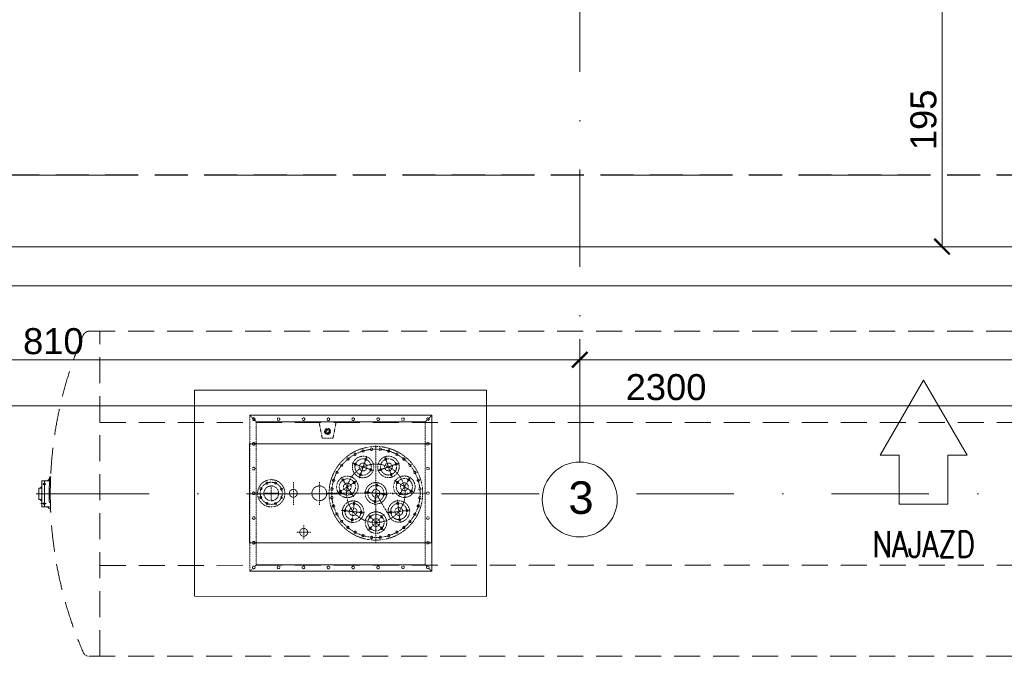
# Model space of a CAD drawing. Extents: x 261105 to 7565828, y -85627 to 5881792.
# Tile 24 of 116: x 321545 to 329120, y -31003 to -26107. Entities that reach past the tile are written whole.
import ezdxf

# ---------------------------------------------------------------- set-up
doc = ezdxf.new("R2010")
doc.units = 0
doc.header["$MEASUREMENT"] = 0
for name, pattern in [('( Dashed )', [0.75, 0.5, -0.25]), ('DASHDOT2', [0.5, 0.25, -0.125, 0, -0.125]), ('DASHED', [19.05, 12.7, -6.35])]:
    doc.linetypes.add(name, pattern=pattern)
doc.layers.add('100_rzut_okna', color=1, linetype='Continuous')
doc.layers.add('OSIE - OPIS', color=7, linetype='Continuous')
doc.layers.add('linii', color=7, linetype='Continuous', lineweight=15)
doc.layers.add('OSIE', color=7, linetype='Continuous', lineweight=5)
for name, color, linetype, lineweight, true_color in [('SHARY', 7, 'Continuous', 15, 0xa5a5a5), ('technologia', 7, 'Continuous', 5, 0x7f7f7f), ('wymiary', 7, 'Continuous', 9, 0x7f7f7f), ('zbiornik', 7, 'DASHED', 5, 0x999999)]:
    doc.layers.add(name, color=color, linetype=linetype, lineweight=lineweight, true_color=true_color)
doc.styles.add('ARIAL', font='arial.ttf')
doc.styles.add('styl1', font='simplex.shx', dxfattribs={"oblique": 5})
doc.dimstyles.new('mosstowy 1-100', dxfattribs={"dimscale": 20, "dimtxt": 10, "dimasz": 6, "dimexe": 4, "dimexo": 4, "dimgap": 2, "dimtad": 1, "dimdec": 0, "dimlfac": 0.1, "dimtxsty": 'ARIAL', "dimblk": 'ARCHTICK', "dimcen": 4, "dimclrd": 256, "dimclre": 256, "dimclrt": 7, "dimadec": 0, "dimazin": 0, "dimtfac": 1, "dimtdec": 0, "dimtmove": 1, "dimatfit": 3, "dimfxl": 8, "dimfxlon": 1, "dimlwd": -1, "dimlwe": 9, "dimarcsym": 0})

# ---------------------------------------------------------------- blocks, each defined once
blk = doc.blocks.new('fdgfdgdfg')
at = {"layer": 'OSIE', "linetype": 'DASHDOT2', "ltscale": 3000}
for p, q in [((359847.8, 34226.1, 0), (359847.8, 47637.1, 0)), ((346647.8, 36432.3, 0), (371434.9, 36432.3, 0))]:
    blk.add_line(p, q, dxfattribs=at)
at = {"layer": 'OSIE'}
blk.add_circle((359847.8, 33937.9, 0), 288.1, dxfattribs=at)
at = {"layer": 'OSIE - OPIS', "style": 'ARIAL'}
blk.add_text('3', height=250, dxfattribs=at).set_placement((359760.3, 33827.6, 0))
blk = doc.blocks.new('2')
at = {"layer": 'technologia', "elevation": 0}
for points in [[(359129.9, 24777.6), (356884.9, 24777.7), (356884.8, 23192.7), (359129.8, 23192.6)], [(358707.4, 24365.1), (357307.4, 24365.2), (357307.3, 23605.2), (358707.3, 23605.1)]]:
    blk.add_lwpolyline(points, close=True, dxfattribs=at)
at = {"layer": 'zbiornik', "linetype": '( Dashed )', "ltscale": 400}
for p, q in [((356073.7, 25231.5, 0), (368300.9, 25230.5, 0)), ((356155.9, 22731.5, 0), (356156, 25231.5, 0)), ((356155.9, 24530.6, 0), (368212, 24530.5, 0)), ((355768.7, 24095.3, 0), (355753.9, 24081, 0)), ((355769.5, 24111, 0), (355777.5, 24110.6, 0)), ((355686.1, 24025.3, 0), (355686.1, 23936.8, 0)), ((355708.8, 24025.3, 0), (355686.1, 24025.3, 0)), ((355708.8, 24037.5, 0), (355696.1, 24025.3, 0)), ((355708.8, 24081, 0), (355708.8, 23881, 0)), ((355768.1, 24081, 0), (355708.8, 24081, 0)), ((355739.1, 24056, 0), (355717, 24056, 0)), ((355728.4, 24081, 0), (355728.4, 23867.1, 0)), ((355664.4, 23981, 0), (355784, 23981, 0)), ((355708.8, 23936.8, 0), (355686.1, 23936.8, 0)), ((355708.8, 23924.5, 0), (355696.1, 23936.8, 0)), ((355742, 23906, 0), (355700.2, 23906, 0)), ((355768.1, 23881, 0), (355708.8, 23881, 0)), ((355768.7, 23866.8, 0), (355753.9, 23881, 0)), ((355769.5, 23851, 0), (355777.5, 23851.4, 0)), ((356155.9, 23431, 0), (368212, 23431.4, 0)), ((356073.7, 22731.5, 0), (368300.8, 22731.4, 0))]:
    blk.add_line(p, q, dxfattribs=at)
at = {"layer": 'zbiornik', "linetype": '( Dashed )', "ltscale": 0.001}
for p, q in [((358709.3, 24584.9, 0), (357309.3, 24584.9, 0)), ((357309.3, 24584.9, 0), (357309.3, 23384.9, 0)), ((357309.3, 24584.9, 0), (358709.3, 24584.9, 0)), ((357309.3, 24584.9, 0), (358709.3, 24584.9, 0)), ((357309.3, 24584.9, 0), (358709.3, 24584.9, 0)), ((357359.3, 24534.9, 0), (357309.3, 24584.9, 0)), ((357309.3, 24584.9, 0), (357309.3, 23384.9, 0)), ((357309.3, 24584.9, 0), (357309.3, 23384.9, 0)), ((357309.3, 24584.9, 0), (357309.3, 23384.9, 0)), ((358709.3, 24584.9, 0), (357309.3, 24584.9, 0)), ((357309.3, 24584.9, 0), (357332.1, 24562.1, 0)), ((357309.3, 24584.9, 0), (357332.1, 24562.1, 0)), ((357309.3, 24584.9, 0), (357332.1, 24562.1, 0)), ((357309.3, 24584.9, 0), (357332.1, 24562.1, 0)), ((357359.3, 24534.9, 0), (357333.9, 24560.3, 0)), ((357346.5, 24547.7, 0), (357359.3, 24534.9, 0)), ((357346.5, 24547.7, 0), (357359.3, 24534.9, 0)), ((357346.5, 24547.7, 0), (357359.3, 24534.9, 0)), ((357346.5, 24547.7, 0), (357359.3, 24534.9, 0)), ((358659.3, 24534.9, 0), (358709.3, 24584.9, 0)), ((358659.3, 24534.9, 0), (358684.7, 24560.3, 0)), ((358659.3, 24534.9, 0), (358684.7, 24560.3, 0)), ((358659.3, 24534.9, 0), (358684.7, 24560.3, 0)), ((358659.3, 24534.9, 0), (358684.7, 24560.3, 0)), ((358672.1, 24547.7, 0), (358659.3, 24534.9, 0)), ((358709.3, 24584.9, 0), (358686.5, 24562.1, 0)), ((358709.3, 23384.9, 0), (358709.3, 24584.9, 0)), ((358709.3, 24584.9, 0), (358709.3, 23384.9, 0)), ((358709.3, 24584.9, 0), (358709.3, 23384.9, 0)), ((357359.3, 24534.9, 0), (358659.3, 24534.9, 0)), ((357359.3, 24534.9, 0), (358659.3, 24534.9, 0)), ((357359.3, 24534.9, 0), (358659.3, 24534.9, 0)), ((357359.3, 24534.9, 0), (357359.3, 23434.9, 0)), ((357359.3, 24534.9, 0), (357359.3, 23434.9, 0)), ((357359.3, 24534.9, 0), (357359.3, 23434.9, 0)), ((358659.3, 24534.9, 0), (357359.3, 24534.9, 0)), ((357865.8, 24409.9, 0), (357841.5, 24534.9, 0)), ((357865.8, 24409.9, 0), (357841.5, 24534.9, 0)), ((357949.6, 24409.9, 0), (357973.8, 24534.9, 0)), ((357949.6, 24409.9, 0), (357973.8, 24534.9, 0)), ((358659.3, 24534.9, 0), (358659.3, 23434.9, 0)), ((358659.3, 24534.9, 0), (358659.3, 23434.9, 0)), ((357865.8, 24409.9, 0), (357877.7, 24409.9, 0)), ((357865.8, 24409.9, 0), (357907.7, 24409.9, 0)), ((357949.6, 24409.9, 0), (357907.7, 24409.9, 0)), ((357949.6, 24409.9, 0), (357937.7, 24409.9, 0)), ((358279.2, 23600.5, 0), (358279.2, 24353.7, 0)), ((358279.2, 24351.2, 0), (358279.2, 23605.9, 0)), ((358279.2, 24351.2, 0), (358279.2, 23605.9, 0)), ((358208.9, 24267.4, 0), (358151.5, 24103.5, 0)), ((358152.8, 24107.2, 0), (358210.2, 24271.1, 0)), ((358153.6, 24109.4, 0), (358209.4, 24268.8, 0)), ((358210.1, 24250.4, 0), (358192.9, 24242.1, 0)), ((358206, 24236.9, 0), (358197, 24255.6, 0)), ((358404.1, 24107.9, 0), (358346.8, 24271.8, 0)), ((358404.1, 24107.9, 0), (358346.8, 24271.8, 0)), ((358364, 24242.8, 0), (358346.9, 24251.1, 0)), ((358350.9, 24237.6, 0), (358359.9, 24256.3, 0)), ((358261, 24159.2, 0), (358097.1, 24216.6, 0)), ((358261, 24159.2, 0), (358097.1, 24216.6, 0)), ((358130.4, 24212, 0), (358113.3, 24203.8, 0)), ((358126.4, 24198.5, 0), (358117.4, 24217.2, 0)), ((358248.4, 24170.8, 0), (358231.3, 24162.5, 0)), ((358244.4, 24157.2, 0), (358235.4, 24175.9, 0)), ((358456.2, 24216, 0), (358292.3, 24158.7, 0)), ((358296, 24159.9, 0), (358459.9, 24217.3, 0)), ((358298.2, 24160.7, 0), (358457.6, 24216.5, 0)), ((358325.7, 24163.2, 0), (358308.5, 24171.5, 0)), ((358312.6, 24157.9, 0), (358321.6, 24176.6, 0)), ((358443.7, 24204.5, 0), (358426.5, 24212.7, 0)), ((358430.6, 24199.2, 0), (358439.6, 24217.9, 0)), ((358104.8, 23962.3, 0), (358012.4, 24109.4, 0)), ((358103.5, 23964.3, 0), (358013.7, 24107.3, 0)), ((358014.5, 24106, 0), (358106.9, 23959, 0)), ((358028.5, 24096.4, 0), (358024.3, 24077.8, 0)), ((358168.8, 24132.4, 0), (358151.6, 24124.2, 0)), ((358164.7, 24118.9, 0), (358155.7, 24137.6, 0)), ((358405.3, 24124.8, 0), (358388.2, 24133.1, 0)), ((358392.2, 24119.6, 0), (358401.2, 24138.3, 0)), ((358453.2, 23963.9, 0), (358545.6, 24110.9, 0)), ((358453.2, 23963.9, 0), (358545.6, 24110.9, 0)), ((358521.5, 24086.4, 0), (358541.7, 24091, 0)), ((358533.7, 24079.4, 0), (358529.5, 24098, 0)), ((357474.3, 24039.9, 0), (357474.3, 23929.9, 0)), ((357644.2, 24069.8, 0), (357644.2, 23896.1, 0)), ((357844.2, 24069.8, 0), (357844.2, 23896.1, 0)), ((358131.5, 24079.3, 0), (357984.5, 23987, 0)), ((358131.5, 24079.3, 0), (357984.5, 23987, 0)), ((358036.6, 24084.8, 0), (358016.3, 24089.4, 0)), ((358122.7, 24065.1, 0), (358102.5, 24069.7, 0)), ((358114.7, 24076.7, 0), (358110.5, 24058.2, 0)), ((358288.7, 24069.2, 0), (358269.3, 23896.7, 0)), ((358288.7, 24069.2, 0), (358269.3, 23896.7, 0)), ((358294.3, 24053.5, 0), (358278.1, 24040.6, 0)), ((358280.3, 24054.5, 0), (358292.1, 24039.6, 0)), ((358570.2, 23990.6, 0), (358423.2, 24083, 0)), ((358426.5, 24080.9, 0), (358573.5, 23988.5, 0)), ((358428.5, 24079.6, 0), (358571.5, 23989.8, 0)), ((358435.3, 24066.7, 0), (358455.5, 24071.3, 0)), ((358447.6, 24059.7, 0), (358443.3, 24078.3, 0)), ((357529.3, 23984.9, 0), (357419.3, 23984.9, 0)), ((357893.3, 23984.9, 0), (358665, 23984.9, 0)), ((358149.1, 23984.9, 0), (357975.4, 23984.9, 0)), ((358016.9, 23998.6, 0), (357996.7, 24003.2, 0)), ((358008.9, 24010.2, 0), (358004.6, 23991.7, 0)), ((358103.1, 23978.9, 0), (358082.8, 23983.6, 0)), ((358095, 23990.6, 0), (358090.8, 23972, 0)), ((358363.5, 23975.4, 0), (358191, 23994.8, 0)), ((358361.2, 23975.7, 0), (358193.3, 23994.6, 0)), ((358194.9, 23994.4, 0), (358367.4, 23975, 0)), ((358225.2, 23998.4, 0), (358209, 23985.5, 0)), ((358211.1, 23999.3, 0), (358223, 23984.5, 0)), ((358279.2, 23984.9, 0), (358386.8, 23802.6, 0)), ((358349.5, 23984.4, 0), (358333.2, 23971.5, 0)), ((358335.4, 23985.4, 0), (358347.2, 23970.5, 0)), ((358455, 23980.5, 0), (358475.2, 23985.1, 0)), ((358467.2, 23973.5, 0), (358463, 23992.1, 0)), ((358541.1, 24000.2, 0), (358561.4, 24004.8, 0)), ((358553.4, 23993.2, 0), (358549.2, 24011.8, 0)), ((358113.3, 23928.3, 0), (358093.8, 23755.8, 0)), ((358113.3, 23928.3, 0), (358093.8, 23755.8, 0)), ((358118.9, 23912.6, 0), (358102.7, 23899.7, 0)), ((358104.8, 23913.5, 0), (358116.7, 23898.7, 0)), ((358280.3, 23929.3, 0), (358264.1, 23916.4, 0)), ((358266.3, 23930.2, 0), (358278.1, 23915.4, 0)), ((358440.5, 23913.9, 0), (358456.7, 23900.9, 0)), ((358442.7, 23899.9, 0), (358454.5, 23914.8, 0)), ((358465.1, 23760.9, 0), (358445.7, 23933.5, 0)), ((358446.1, 23929.6, 0), (358465.5, 23757, 0)), ((358446.4, 23927.2, 0), (358465.3, 23759.4, 0)), ((358188.1, 23834.5, 0), (358015.6, 23853.9, 0)), ((358185.8, 23834.8, 0), (358017.9, 23853.7, 0)), ((358019.4, 23853.5, 0), (358192, 23834.1, 0)), ((358049.8, 23857.5, 0), (358033.6, 23844.6, 0)), ((358035.7, 23858.4, 0), (358047.6, 23843.6, 0)), ((358104.9, 23788.4, 0), (358088.7, 23775.4, 0)), ((358090.8, 23789.3, 0), (358102.7, 23774.4, 0)), ((358174, 23843.5, 0), (358157.8, 23830.6, 0)), ((358159.9, 23844.4, 0), (358171.8, 23829.6, 0)), ((358340, 23819.9, 0), (358217.2, 23697.1, 0)), ((358338.3, 23818.2, 0), (358218.9, 23698.8, 0)), ((358220, 23699.9, 0), (358342.8, 23822.7, 0)), ((358220, 23819.9, 0), (358342.8, 23697.1, 0)), ((358220, 23819.9, 0), (358342.8, 23697.1, 0)), ((358226.3, 23804.1, 0), (358245.3, 23804.1, 0)), ((358235.8, 23814.5, 0), (358235.8, 23793.8, 0)), ((358279.2, 23685, 0), (358279.2, 23858.7, 0)), ((358279.2, 23685, 0), (358279.2, 23858.7, 0)), ((358279.2, 23687.4, 0), (358279.2, 23856.3, 0)), ((358314.7, 23804.1, 0), (358333.7, 23804.1, 0)), ((358324.2, 23814.5, 0), (358324.2, 23793.8, 0)), ((358371.3, 23835.7, 0), (358543.8, 23855.2, 0)), ((358371.3, 23835.7, 0), (358543.8, 23855.2, 0)), ((358385.3, 23844.8, 0), (358401.6, 23831.8, 0)), ((358387.6, 23830.8, 0), (358399.4, 23845.7, 0)), ((358454.4, 23789.6, 0), (358470.7, 23776.7, 0)), ((358456.7, 23775.7, 0), (358468.5, 23790.6, 0)), ((358509.6, 23858.7, 0), (358525.8, 23845.8, 0)), ((358511.8, 23844.8, 0), (358523.6, 23859.7, 0)), ((357724.3, 23739.9, 0), (357724.3, 23629.9, 0)), ((358226.3, 23715.7, 0), (358245.3, 23715.7, 0)), ((358235.8, 23726.1, 0), (358235.8, 23705.4, 0)), ((358314.7, 23715.7, 0), (358333.7, 23715.7, 0)), ((358324.2, 23726.1, 0), (358324.2, 23705.4, 0)), ((357779.3, 23684.9, 0), (357669.3, 23684.9, 0)), ((357346.5, 23422.1, 0), (357359.3, 23434.9, 0)), ((357346.5, 23422.1, 0), (357359.3, 23434.9, 0)), ((357346.5, 23422.1, 0), (357359.3, 23434.9, 0)), ((357346.5, 23422.1, 0), (357359.3, 23434.9, 0)), ((357346.5, 23422.1, 0), (357359.3, 23434.9, 0)), ((357346.5, 23422.1, 0), (357359.3, 23434.9, 0)), ((357346.5, 23422.1, 0), (357359.3, 23434.9, 0)), ((358659.3, 23434.9, 0), (357359.3, 23434.9, 0)), ((357359.3, 23434.9, 0), (358659.3, 23434.9, 0)), ((358672.1, 23422.1, 0), (358659.3, 23434.9, 0)), ((358672.1, 23422.1, 0), (358659.3, 23434.9, 0)), ((357309.3, 23384.9, 0), (357332.1, 23407.7, 0)), ((357309.3, 23384.9, 0), (357332.1, 23407.7, 0)), ((357309.3, 23384.9, 0), (357332.1, 23407.7, 0)), ((357309.3, 23384.9, 0), (357332.1, 23407.7, 0)), ((357309.3, 23384.9, 0), (357332.1, 23407.7, 0)), ((357309.3, 23384.9, 0), (357332.1, 23407.7, 0)), ((357309.3, 23384.9, 0), (357332.1, 23407.7, 0)), ((357309.3, 23384.9, 0), (358709.3, 23384.9, 0)), ((358709.3, 23384.9, 0), (357309.3, 23384.9, 0)), ((357309.3, 23384.9, 0), (358709.3, 23384.9, 0)), ((358709.3, 23384.9, 0), (358686.5, 23407.7, 0)), ((358709.3, 23384.9, 0), (358686.5, 23407.7, 0))]:
    blk.add_line(p, q, dxfattribs=at)
at = {"layer": 'zbiornik', "linetype": 'DASHDOT2', "ltscale": 3000}
blk.add_line((355784, 23981, 0), (368617.7, 23981, 0), dxfattribs=at)
at = {"layer": 'zbiornik', "linetype": '( Dashed )', "ltscale": 0.001, "elevation": 0}
blk.add_lwpolyline([(357894.7, 24460.8), (357907.7, 24447.8), (357920.7, 24460.8), (357907.7, 24473.8)], close=True, dxfattribs=at)
at = {"layer": 'zbiornik', "linetype": '( Dashed )', "ltscale": 0.001}
for centre, radius in [((357339.3, 24554.9, 0), 10.2), ((357530.8, 24554.9, 0), 10.2), ((357722.3, 24554.9, 0), 10.2), ((357913.8, 24554.9, 0), 10.2), ((358104.8, 24554.9, 0), 10.2), ((358296.3, 24554.9, 0), 10.2), ((358487.8, 24554.9, 0), 10.2), ((358679.3, 24554.9, 0), 10.2), ((357907.7, 24460.8, 0), 23), ((357907.7, 24460.8, 0), 18), ((357339.3, 24364.9, 0), 10.2), ((358279.2, 23984.9, 0), 360), ((358279.2, 23984.9, 0), 360), ((358279.2, 23984.9, 0), 340), ((358279.2, 23984.9, 0), 340), ((358180.5, 24310.3, 0), 9), ((358180.5, 24310.3, 0), 9), ((358180.5, 24310.3, 0), 9), ((358180.5, 24310.3, 0), 9), ((358245.9, 24323.3, 0), 9), ((358245.9, 24323.3, 0), 9), ((358245.9, 24323.3, 0), 9), ((358245.9, 24323.3, 0), 9), ((358312.5, 24323.3, 0), 9), ((358312.5, 24323.3, 0), 9), ((358312.5, 24323.3, 0), 9), ((358312.5, 24323.3, 0), 9), ((358377.9, 24310.3, 0), 9), ((358377.9, 24310.3, 0), 9), ((358377.9, 24310.3, 0), 9), ((358377.9, 24310.3, 0), 9), ((358679.3, 24364.9, 0), 10.2), ((358063.5, 24247.7, 0), 9), ((358063.5, 24247.7, 0), 9), ((358063.5, 24247.7, 0), 9), ((358063.5, 24247.7, 0), 9), ((358063.5, 24247.7, 0), 9), ((358063.5, 24247.7, 0), 9), ((358180.8, 24187.3, 0), 82.5), ((358118.9, 24284.8, 0), 9), ((358118.9, 24284.8, 0), 9), ((358118.9, 24284.8, 0), 9), ((358118.9, 24284.8, 0), 9), ((358118.9, 24284.8, 0), 9), ((358118.9, 24284.8, 0), 9), ((358180.8, 24187.3, 0), 62.5), ((358201.5, 24246.3, 0), 7), ((358376.1, 24188, 0), 82.5), ((358376.1, 24188, 0), 62.5), ((358355.5, 24247, 0), 7), ((358439.5, 24284.8, 0), 9), ((358439.5, 24284.8, 0), 9), ((358439.5, 24284.8, 0), 9), ((358439.5, 24284.8, 0), 9), ((358439.5, 24284.8, 0), 9), ((358439.5, 24284.8, 0), 9), ((358494.9, 24247.7, 0), 9), ((358494.9, 24247.7, 0), 9), ((358494.9, 24247.7, 0), 9), ((358494.9, 24247.7, 0), 9), ((357339.3, 24174.9, 0), 10.2), ((358016.4, 24200.6, 0), 9), ((358016.4, 24200.6, 0), 9), ((358016.4, 24200.6, 0), 9), ((358016.4, 24200.6, 0), 9), ((358279.2, 23984.9, 0), 225), ((358279.2, 23984.9, 0), 225), ((358279.2, 23984.9, 0), 225), ((358279.2, 23984.9, 0), 225), ((358279.2, 23984.9, 0), 225), ((358279.2, 23984.9, 0), 225), ((358279.2, 23984.9, 0), 225), ((358279.2, 23984.9, 0), 225), ((358279.2, 23984.9, 0), 225), ((358279.2, 23984.9, 0), 225), ((358279.2, 23984.9, 0), 225), ((358279.2, 23984.9, 0), 225), ((358279.2, 23984.9, 0), 225), ((358279.2, 23984.9, 0), 225), ((358279.2, 23984.9, 0), 225), ((358279.2, 23984.9, 0), 225), ((358279.2, 23984.9, 0), 225), ((358279.2, 23984.9, 0), 225), ((358279.2, 23984.9, 0), 225), ((358279.2, 23984.9, 0), 225), ((358279.2, 23984.9, 0), 225), ((358279.2, 23984.9, 0), 225), ((358279.2, 23984.9, 0), 225), ((358279.2, 23984.9, 0), 225), ((358279.2, 23984.9, 0), 225), ((358121.9, 24207.9, 0), 7), ((358180.8, 24187.3, 0), 30), ((358239.8, 24166.6, 0), 7), ((358317.1, 24167.3, 0), 7), ((358376.1, 24188, 0), 30), ((358435.1, 24208.6, 0), 7), ((358542, 24200.6, 0), 9), ((358542, 24200.6, 0), 9), ((358542, 24200.6, 0), 9), ((358542, 24200.6, 0), 9), ((358679.3, 24174.9, 0), 10.2), ((357474.3, 23984.9, 0), 105), ((357953.8, 24083.6, 0), 9), ((357953.8, 24083.6, 0), 9), ((357953.8, 24083.6, 0), 9), ((357953.8, 24083.6, 0), 9), ((357979.3, 24145.2, 0), 9), ((357979.3, 24145.2, 0), 9), ((357979.3, 24145.2, 0), 9), ((357979.3, 24145.2, 0), 9), ((358059.7, 24034.2, 0), 82.5), ((358059.7, 24034.2, 0), 62.5), ((358026.4, 24087.1, 0), 7), ((358160.2, 24128.3, 0), 7), ((358396.7, 24129, 0), 7), ((358498.4, 24035.8, 0), 82.5), ((358498.4, 24035.8, 0), 62.5), ((358531.6, 24088.7, 0), 7), ((358579, 24145.2, 0), 9), ((358579, 24145.2, 0), 9), ((358579, 24145.2, 0), 9), ((358579, 24145.2, 0), 9), ((358604.6, 24083.6, 0), 9), ((358604.6, 24083.6, 0), 9), ((358604.6, 24083.6, 0), 9), ((358604.6, 24083.6, 0), 9), ((357394.9, 24020.2, 0), 7.5), ((357474.3, 23984.9, 0), 85), ((357474.3, 23984.9, 0), 85), ((357474.3, 23984.9, 0), 57), ((357441.8, 24063.4, 0), 7.5), ((357506.8, 24063.4, 0), 7.5), ((357552.8, 24017.4, 0), 7.5), ((357552.8, 24017.4, 0), 7.5), ((357552.8, 24017.4, 0), 7.5), ((357644.2, 23984.9, 0), 30), ((357844.2, 23984.9, 0), 57), ((357940.8, 24018.2, 0), 9), ((357940.8, 24018.2, 0), 9), ((357940.8, 24018.2, 0), 9), ((358059.7, 24034.2, 0), 30), ((358112.6, 24067.4, 0), 7), ((358279.2, 23984.9, 0), 82.5), ((358279.2, 23984.9, 0), 62.5), ((358279.2, 23984.9, 0), 30), ((358286.2, 24047, 0), 7), ((358445.5, 24069, 0), 7), ((358498.4, 24035.8, 0), 30), ((358617.6, 24018.2, 0), 9), ((358617.6, 24018.2, 0), 9), ((358617.6, 24018.2, 0), 9), ((357339.3, 23984.9, 0), 10.2), ((357339.3, 23984.9, 0), 10.2), ((357393.2, 23953.7, 0), 7.5), ((357552.8, 23952.4, 0), 7.5), ((357940.8, 23951.6, 0), 9), ((357940.8, 23951.6, 0), 9), ((357940.8, 23951.6, 0), 9), ((358006.7, 24000.9, 0), 7), ((358092.9, 23981.3, 0), 7), ((358217.1, 23991.9, 0), 7), ((358341.3, 23977.9, 0), 7), ((358465.1, 23982.8, 0), 7), ((358551.3, 24002.5, 0), 7), ((358617.6, 23951.6, 0), 9), ((358617.6, 23951.6, 0), 9), ((358617.6, 23951.6, 0), 9), ((358679.3, 23984.9, 0), 10.2), ((358679.3, 23984.9, 0), 10.2), ((357441.8, 23906.4, 0), 7.5), ((357506.8, 23906.4, 0), 7.5), ((357506.8, 23906.4, 0), 7.5), ((357506.8, 23906.4, 0), 7.5), ((357506.8, 23906.4, 0), 7.5), ((357506.8, 23906.4, 0), 7.5), ((357953.8, 23886.2, 0), 9), ((357953.8, 23886.2, 0), 9), ((357953.8, 23886.2, 0), 9), ((357953.8, 23886.2, 0), 9), ((358103.8, 23844, 0), 82.5), ((358103.8, 23844, 0), 62.5), ((358103.8, 23844, 0), 30), ((358110.8, 23906.1, 0), 7), ((358272.2, 23922.8, 0), 7), ((358455.6, 23845.2, 0), 82.5), ((358455.6, 23845.2, 0), 62.5), ((358455.6, 23845.2, 0), 30), ((358448.6, 23907.4, 0), 7), ((358604.6, 23886.2, 0), 9), ((358604.6, 23886.2, 0), 9), ((358604.6, 23886.2, 0), 9), ((358604.6, 23886.2, 0), 9), ((357339.3, 23794.9, 0), 10.2), ((357979.3, 23824.6, 0), 9), ((357979.3, 23824.6, 0), 9), ((357979.3, 23824.6, 0), 9), ((357979.3, 23824.6, 0), 9), ((358041.7, 23851, 0), 7), ((358096.8, 23781.9, 0), 7), ((358165.9, 23837, 0), 7), ((358280, 23759.9, 0), 82.5), ((358280, 23759.9, 0), 62.5), ((358235.8, 23804.1, 0), 7), ((358280, 23759.9, 0), 30), ((358324.2, 23804.1, 0), 7), ((358393.5, 23838.2, 0), 7), ((358462.6, 23783.1, 0), 7), ((358517.7, 23852.2, 0), 7), ((358579, 23824.6, 0), 9), ((358579, 23824.6, 0), 9), ((358579, 23824.6, 0), 9), ((358579, 23824.6, 0), 9), ((358679.3, 23794.9, 0), 10.2), ((357724.3, 23684.9, 0), 30), ((358016.4, 23769.2, 0), 9), ((358016.4, 23769.2, 0), 9), ((358016.4, 23769.2, 0), 9), ((358016.4, 23769.2, 0), 9), ((358063.5, 23722.1, 0), 9), ((358063.5, 23722.1, 0), 9), ((358063.5, 23722.1, 0), 9), ((358063.5, 23722.1, 0), 9), ((358235.8, 23715.7, 0), 7), ((358324.2, 23715.7, 0), 7), ((358494.9, 23722.1, 0), 9), ((358494.9, 23722.1, 0), 9), ((358494.9, 23722.1, 0), 9), ((358494.9, 23722.1, 0), 9), ((358542, 23769.2, 0), 9), ((358542, 23769.2, 0), 9), ((358542, 23769.2, 0), 9), ((358542, 23769.2, 0), 9), ((358118.9, 23685.1, 0), 9), ((358118.9, 23685.1, 0), 9), ((358118.9, 23685.1, 0), 9), ((358118.9, 23685.1, 0), 9), ((358180.5, 23659.5, 0), 9), ((358180.5, 23659.5, 0), 9), ((358180.5, 23659.5, 0), 9), ((358180.5, 23659.5, 0), 9), ((358245.9, 23646.5, 0), 9), ((358245.9, 23646.5, 0), 9), ((358245.9, 23646.5, 0), 9), ((358245.9, 23646.5, 0), 9), ((358312.5, 23646.5, 0), 9), ((358312.5, 23646.5, 0), 9), ((358312.5, 23646.5, 0), 9), ((358312.5, 23646.5, 0), 9), ((358377.9, 23659.5, 0), 9), ((358377.9, 23659.5, 0), 9), ((358377.9, 23659.5, 0), 9), ((358377.9, 23659.5, 0), 9), ((358439.5, 23685.1, 0), 9), ((358439.5, 23685.1, 0), 9), ((358439.5, 23685.1, 0), 9), ((358439.5, 23685.1, 0), 9), ((357339.3, 23604.9, 0), 10.2), ((358679.3, 23604.9, 0), 10.2), ((357339.3, 23414.9, 0), 10.2), ((357530.8, 23414.9, 0), 10.2), ((357722.3, 23414.9, 0), 10.2), ((357913.8, 23414.9, 0), 10.2), ((358104.8, 23414.9, 0), 10.2), ((358296.3, 23414.9, 0), 10.2), ((358487.8, 23414.9, 0), 10.2), ((358679.3, 23414.9, 0), 10.2)]:
    blk.add_circle(centre, radius, dxfattribs=at)
at = {"layer": 'zbiornik', "linetype": '( Dashed )', "ltscale": 400}
for centre in [(355728.4, 24056, 0), (355728.4, 23906, 0)]:
    blk.add_circle(centre, 6, dxfattribs=at)
for centre, radius, start, end in [((356073.7, 25181.5, 0), 50, 89.99975, 156.49755), ((358833.3, 23981.5, 0), 3059.1, 156.49755, 203.50195), ((358274.1, 23981, 0), 2508, 177.02854, 182.97096), ((358274.1, 23981, 0), 2500, 177.02854, 182.97096)]:
    blk.add_arc(centre, radius, start, end, dxfattribs=at)
at = {"layer": 'zbiornik', "linetype": '( Dashed )', "ltscale": 0.001}
for centre, radius, start, end in [((358201.5, 24246.3, 0), 8, 277.35588, 187.35588), ((358355.5, 24247, 0), 8, 225.9273, 135.92731), ((358121.9, 24207.9, 0), 8, 277.35587, 187.35588), ((358239.8, 24166.6, 0), 8, 277.35587, 187.35587), ((358317.1, 24167.3, 0), 8, 225.92732, 135.9273), ((358435.1, 24208.6, 0), 8, 225.92732, 135.92732), ((358026.4, 24087.1, 0), 8, 328.78446, 238.78445), ((358160.2, 24128.3, 0), 8, 277.35588, 187.35588), ((358396.7, 24129, 0), 8, 225.92731, 135.92732), ((358531.6, 24088.7, 0), 8, 174.49875, 84.49875), ((358112.6, 24067.4, 0), 8, 328.78446, 238.78445), ((358286.2, 24047, 0), 8, 20.21302, 290.21303), ((358445.5, 24069, 0), 8, 174.49876, 84.49873), ((358006.7, 24000.9, 0), 8, 328.78445, 238.78446), ((358092.9, 23981.3, 0), 8, 328.78446, 238.78444), ((358217.1, 23991.9, 0), 8, 20.213, 290.21302), ((358341.3, 23977.9, 0), 8, 20.21303, 290.21303), ((358465.1, 23982.8, 0), 8, 174.49875, 84.49875), ((358551.3, 24002.5, 0), 8, 174.49873, 84.49873), ((358110.8, 23906.1, 0), 8, 20.21302, 290.21302), ((358272.2, 23922.8, 0), 8, 20.21302, 290.21303), ((358448.6, 23907.4, 0), 8, 123.07017, 33.07018), ((358041.7, 23851, 0), 8, 20.21305, 290.21303), ((358096.8, 23781.9, 0), 8, 20.21302, 290.21302), ((358165.9, 23837, 0), 8, 20.21302, 290.21301), ((358235.8, 23804.1, 0), 8, 71.64159, 341.6416), ((358324.2, 23804.1, 0), 8, 71.64161, 341.6416), ((358393.5, 23838.2, 0), 8, 123.07018, 33.07016), ((358462.6, 23783.1, 0), 8, 123.07017, 33.07017), ((358517.7, 23852.2, 0), 8, 123.07018, 33.07016), ((358235.8, 23715.7, 0), 8, 71.64161, 341.64159), ((358324.2, 23715.7, 0), 8, 71.6416, 341.64159), ((356073.7, 22781.5, 0), 50, 203.50195, 269.99975)]:
    blk.add_arc(centre, radius, start, end, dxfattribs=at)
blk = doc.blocks.new('_ArchTick')
at = {"layer": '100_rzut_okna', "color": 0, "linetype": 'Continuous', "const_width": 0.15}
blk.add_lwpolyline([(-0.5, -0.5), (0.5, 0.5)], dxfattribs=at)
blk = doc.blocks.new('*D1591')
at = {"layer": 'Defpoints', "color": 0}
for p in [(317753.6, -18232.7), (325853.5, -26343.9), (325853.5, -28722.5)]:
    blk.add_point(p, dxfattribs=at)
at = {"layer": 'wymiary', "lineweight": 9}
for p, q in [((317753.6, -28562.5), (317753.6, -28802.5)), ((325853.5, -28562.5), (325853.5, -28802.5))]:
    blk.add_line(p, q, dxfattribs=at)
at = {"layer": 'wymiary'}
blk.add_line((317753.6, -28722.5), (325853.5, -28722.5), dxfattribs=at)
at = {"layer": 'wymiary', "xscale": 120, "yscale": 120, "zscale": 120, "rotation": 180}
blk.add_blockref('_ArchTick', (317753.6, -28722.5), dxfattribs=at)
at = {"layer": 'wymiary', "xscale": 120, "yscale": 120, "zscale": 120}
blk.add_blockref('_ArchTick', (325853.5, -28722.5), dxfattribs=at)
at = {"layer": 'wymiary', "color": 7, "insert": (321803.6, -28580.4), "char_height": 200, "attachment_point": 5, "style": 'ARIAL'}
blk.add_mtext('810', dxfattribs=at)
blk = doc.blocks.new('*D1592')
at = {"layer": 'Defpoints', "color": 0}
for p in [(332953.6, -25642.5), (325853.5, -26343.9), (332953.6, -28722.5)]:
    blk.add_point(p, dxfattribs=at)
at = {"layer": 'wymiary', "lineweight": 9}
for p, q in [((325853.5, -28562.5), (325853.5, -28802.5)), ((332953.6, -28562.5), (332953.6, -28802.5))]:
    blk.add_line(p, q, dxfattribs=at)
at = {"layer": 'wymiary'}
blk.add_line((325853.5, -28722.5), (332953.6, -28722.5), dxfattribs=at)
at = {"layer": 'wymiary', "xscale": 120, "yscale": 120, "zscale": 120, "rotation": 180}
blk.add_blockref('_ArchTick', (325853.5, -28722.5), dxfattribs=at)
at = {"layer": 'wymiary', "xscale": 120, "yscale": 120, "zscale": 120}
blk.add_blockref('_ArchTick', (332953.6, -28722.5), dxfattribs=at)
at = {"layer": 'wymiary', "color": 7, "insert": (329403.6, -28580.4), "char_height": 200, "attachment_point": 5, "style": 'ARIAL'}
blk.add_mtext('710', dxfattribs=at)
blk = doc.blocks.new('*D1598')
at = {"layer": 'Defpoints', "color": 0}
for p in [(336853.6, -27665.2), (313853.6, -27799.9), (336853.6, -29076.1)]:
    blk.add_point(p, dxfattribs=at)
at = {"layer": 'wymiary', "lineweight": 9}
for p, q in [((313853.6, -28916.1), (313853.6, -29156.1)), ((336853.6, -28916.1), (336853.6, -29156.1))]:
    blk.add_line(p, q, dxfattribs=at)
at = {"layer": 'wymiary'}
blk.add_line((313853.6, -29076.1), (336853.6, -29076.1), dxfattribs=at)
at = {"layer": 'wymiary', "xscale": 120, "yscale": 120, "zscale": 120, "rotation": 180}
blk.add_blockref('_ArchTick', (313853.6, -29076.1), dxfattribs=at)
at = {"layer": 'wymiary', "xscale": 120, "yscale": 120, "zscale": 120}
blk.add_blockref('_ArchTick', (336853.6, -29076.1), dxfattribs=at)
at = {"layer": 'wymiary', "color": 7, "insert": (326517.6, -28933.9), "char_height": 200, "attachment_point": 5, "style": 'ARIAL'}
blk.add_mtext('2300', dxfattribs=at)
blk = doc.blocks.new('*D1604')
at = {"layer": 'Defpoints', "color": 0}
for p in [(325853.5, -25902.1), (326721.4, -27852.5), (328640.8, -27852.5)]:
    blk.add_point(p, dxfattribs=at)
at = {"layer": 'wymiary', "lineweight": 9}
for p, q in [((328480.8, -25902.1), (328720.8, -25902.1)), ((328480.8, -27852.5), (328720.8, -27852.5))]:
    blk.add_line(p, q, dxfattribs=at)
at = {"layer": 'wymiary'}
blk.add_line((328640.8, -25902.1), (328640.8, -27852.5), dxfattribs=at)
at = {"layer": 'wymiary', "xscale": 120, "yscale": 120, "zscale": 120}
for p, rotation in [((328640.8, -25902.1), 90), ((328640.8, -27852.5), 270)]:
    blk.add_blockref('_ArchTick', p, dxfattribs=dict(at, rotation=rotation))
at = {"layer": 'wymiary', "color": 7, "insert": (328498.7, -26877.3), "char_height": 200, "attachment_point": 5, "rotation": 90, "style": 'ARIAL'}
blk.add_mtext('195', dxfattribs=at)

msp = doc.modelspace()

# ---------------------------------------------------------------- linework, layer by layer
at = {"layer": 'linii', "elevation": 0}
msp.add_lwpolyline([(313853.6, -17002.5), (336853.6, -17002.5), (336853.6, -28152.5), (313853.6, -28152.5)], close=True, dxfattribs=at)
msp.add_lwpolyline([(314153.6, -17302.5), (336553.6, -17302.5), (336553.6, -27852.5), (314153.6, -27852.5), (314153.6, -17302.5)], dxfattribs=at)
at = {"layer": 'linii', "linetype": 'DASHED', "lineweight": 30, "ltscale": 20, "elevation": 0}
msp.add_lwpolyline([(314153.6, -17302.5), (336553.6, -17302.5), (336553.6, -27302.5), (314153.6, -27302.5), (314153.6, -17302.5)], dxfattribs=at)
at = {"layer": 'SHARY'}
msp.add_lwpolyline([(328165.1, -29456.8), (328311.6, -29456.8), (328311.6, -29831.8), (328686.6, -29831.8), (328686.6, -29456.8), (328833.1, -29456.8), (328499.1, -28878.3)], close=True, dxfattribs=at)

# ---------------------------------------------------------------- block references
at = {"layer": 'linii'}
for name, p in [('fdgfdgdfg', (-33994.2, -63734.8)), ('2', (-33994.2, -53734.1))]:
    msp.add_blockref(name, p, dxfattribs=at)

# ---------------------------------------------------------------- texts
at = {"layer": 'SHARY', "style": 'styl1', "width": 0.8}
msp.add_text('NAJAZD', height=200, dxfattribs=at).set_placement((328104.5, -30241.1))

# ---------------------------------------------------------------- dimensions: what is measured, and where the dimension line sits
at = {"layer": 'wymiary'}
for base, p1, p2, picture, middle in [((325853.5, -28722.5), (317753.6, -18232.7, 0), (325853.5, -26343.9, 0), '*D1591', (321803.6, -28580.4)), ((332953.6, -28722.5), (325853.5, -26343.9, 0), (332953.6, -25642.5, 0), '*D1592', (329403.6, -28580.4))]:
    dim = msp.add_linear_dim(base=base, p1=p1, p2=p2, dimstyle='mosstowy 1-100', dxfattribs=at)
    dim.commit()
    dim.dimension.update_dxf_attribs({"geometry": picture, "text_midpoint": middle})
dim = msp.add_linear_dim(base=(328640.8, -27852.5), p1=(325853.5, -25902.1, 0), p2=(326721.4, -27852.5, 0), angle=90, dimstyle='mosstowy 1-100', dxfattribs=at)
dim.commit()
dim.dimension.update_dxf_attribs({"geometry": '*D1604', "text_midpoint": (328498.7, -26877.3)})
dim = msp.add_linear_dim(base=(336853.6, -29076.1), p1=(313853.6, -27799.9, 0), p2=(336853.6, -27665.2, 0), dimstyle='mosstowy 1-100', dxfattribs=at)
dim.commit()
dim.dimension.update_dxf_attribs({"geometry": '*D1598', "text_midpoint": (326517.6, -29076.1), "dimtype": 160})

doc.saveas('drawing.dxf')
